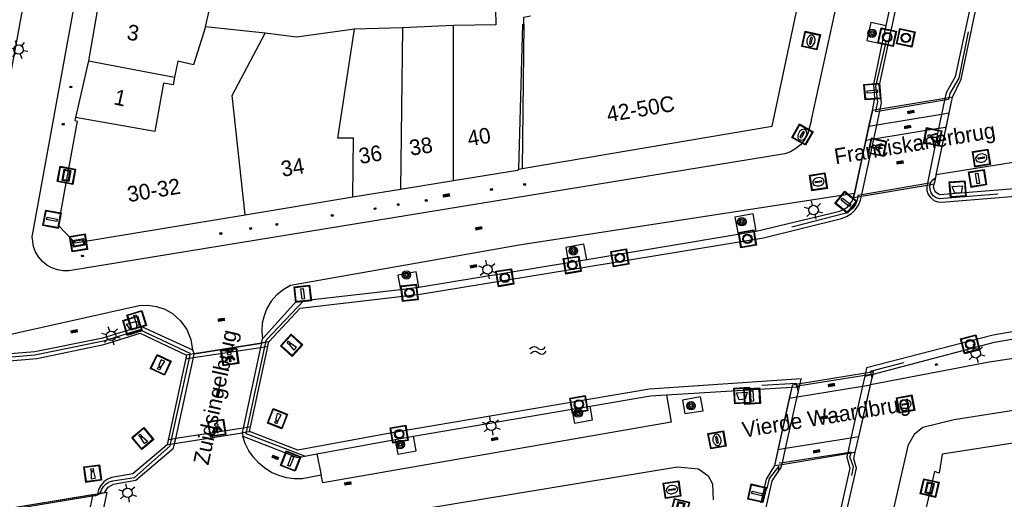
# Model space of a CAD drawing. Header units: metres. Extents: x 93870 to 95789, y 463036 to 464040.
# Tile 150 of 256: x 94427 to 94489, y 463912 to 463943. Entities that reach past the tile are written whole.
import ezdxf
from ezdxf.enums import TextEntityAlignment as Align

# ---------------------------------------------------------------- set-up
doc = ezdxf.new("R2010")
doc.units = ezdxf.units.M
doc.header["$LTSCALE"] = 25.4
for name, color, linetype in [('B_BEBOUWINGSGRENS_0', 1, 'Continuous'), ('B_TUSSENMUUR_0', 7, 'Continuous'), ('G_GRENS_ALGEMEEN_0', 7, 'Continuous'), ('K_KUNSTWERKGRENS_0', 1, 'Continuous'), ('K_KUNSTWERKGRENS_1', 1, 'Continuous'), ('Q_BALUSTRADE_LIJN_1', 193, 'Continuous'), ('Q_BOOM_0', 3, 'Continuous'), ('Q_BRANDKRAAN_0', 5, 'Continuous'), ('Q_INSPECTIE_OF_RIOOLPUT_0', 253, 'Continuous'), ('Q_LICHTMAST_0', 2, 'Continuous'), ('Q_LICHTPUNT_1', 7, 'Continuous'), ('Q_MEERPAAL_0', 7, 'Continuous'), ('Q_MEERRING_0', 7, 'Continuous'), ('Q_STRAATNAAMBORD_0', 7, 'Continuous'), ('Q_VERKEERSBORDPAAL_0', 40, 'Continuous'), ('Q_WATERLEIDINGPUT_0', 5, 'Continuous'), ('Q_ZAND_ZOUTBAK_0', 7, 'Continuous'), ('S_GBKN_SYMBOOL_OV_GROOT_0', 7, 'Continuous'), ('S_GBKN_SYMBOOL_OV_GROOT_1', 7, 'Continuous'), ('S_GBKN_SYMBOOL_WATER_0', 7, 'Continuous'), ('T_HEK_LIJN_0', 6, 'Continuous'), ('V_WEGGRENS_0', 7, 'Continuous'), ('V_WEGGRENS_1', 7, 'Continuous'), ('W_KADEMUUR_30CM_0', 10, 'Continuous'), ('W_WATERGRENS_0', 5, 'Continuous'), ('Z_GBKN_HUISNUMMER_0', 252, 'Continuous'), ('Z_KUNSTWERKNAAM_1', 252, 'Continuous')]:
    doc.layers.add(name, color=color, linetype=linetype)
doc.layers.add('Q_PAALTJE_0', color=7, linetype='Continuous', true_color=0x666666)

# ---------------------------------------------------------------- blocks, each defined once
blk = doc.blocks.new('Q_ZAND_ZOUTBAK')
for points in [[(-0.5, 0.5), (0.5, 0.5), (0.5, -0.5), (-0.5, -0.5)], [(-0.336, 0.197), (0.331, 0.197), (0.19, -0.251), (-0.196, -0.251)]]:
    blk.add_lwpolyline(points, close=True)
blk.add_lwpolyline([(-0.442, 0.464), (0.438, 0.464, -0.414214), (0.459, 0.442), (0.459, -0.437, -0.414214), (0.438, -0.459), (-0.442, -0.459, -0.414214), (-0.463, -0.437), (-0.463, 0.442), (-0.463, 0.444), (-0.463, 0.446), (-0.463, 0.448), (-0.462, 0.45), (-0.461, 0.451), (-0.46, 0.453), (-0.459, 0.455), (-0.458, 0.456), (-0.457, 0.457), (-0.456, 0.459), (-0.454, 0.46), (-0.453, 0.461), (-0.451, 0.462), (-0.449, 0.462), (-0.447, 0.463), (-0.446, 0.463), (-0.444, 0.464), (-0.442, 0.464)], format="xyb")
blk = doc.blocks.new('Q_STRAATNAAMBORD')
for points in [[(-0.5, 0.5), (0.5, 0.5), (0.5, -0.5), (-0.5, -0.5)], [(-0.369, 0.22), (0.358, 0.22), (0.358, -0.214), (-0.369, -0.214)]]:
    blk.add_lwpolyline(points, close=True)
for points in [[(-0.442, 0.464), (0.438, 0.464, -0.414214), (0.459, 0.442), (0.459, -0.437, -0.414214), (0.438, -0.459), (-0.442, -0.459, -0.414214), (-0.463, -0.437), (-0.463, 0.442), (-0.463, 0.444), (-0.463, 0.446), (-0.463, 0.448), (-0.462, 0.45), (-0.461, 0.451), (-0.46, 0.453), (-0.459, 0.455), (-0.458, 0.456), (-0.457, 0.457), (-0.456, 0.459), (-0.454, 0.46), (-0.453, 0.461), (-0.451, 0.462), (-0.449, 0.462), (-0.447, 0.463), (-0.446, 0.463), (-0.444, 0.464), (-0.442, 0.464)], [(-0.287, 0.16), (0.281, 0.16, -0.414214), (0.303, 0.139), (0.303, -0.134, -0.414214), (0.281, -0.156), (-0.287, -0.156, -0.414214), (-0.308, -0.134), (-0.308, 0.139), (-0.308, 0.14), (-0.308, 0.142), (-0.307, 0.144), (-0.307, 0.146), (-0.306, 0.148), (-0.305, 0.149), (-0.304, 0.151), (-0.303, 0.152), (-0.302, 0.154), (-0.3, 0.155), (-0.299, 0.156), (-0.297, 0.157), (-0.296, 0.158), (-0.294, 0.159), (-0.292, 0.159), (-0.29, 0.16), (-0.288, 0.16), (-0.287, 0.16)]]:
    blk.add_lwpolyline(points, format="xyb")
blk = doc.blocks.new('Q_LICHTMAST')
for points in [[(-0.26, 0.15), (-0.52, 0.3)], [(0, 0.3), (0, 0.6)], [(0.26, 0.15), (0.52, 0.3)], [(-0.26, -0.15), (-0.52, -0.3)], [(0, -0.3), (0, -0.6)], [(0.26, -0.15), (0.52, -0.3)]]:
    blk.add_lwpolyline(points)
blk.add_circle((0, 0), 0.3)
blk = doc.blocks.new('Q_VERKEERSBORDPAAL')
for points in [[(-0.5, 0.5), (0.5, 0.5), (0.5, -0.5), (-0.5, -0.5)], [(-0.08, 0.333), (0.071, 0.333), (0.071, -0.329), (-0.08, -0.329)]]:
    blk.add_lwpolyline(points, close=True)
blk.add_lwpolyline([(-0.442, 0.464), (0.438, 0.464, -0.414214), (0.459, 0.442), (0.459, -0.437, -0.414214), (0.438, -0.459), (-0.442, -0.459, -0.414214), (-0.463, -0.437), (-0.463, 0.442), (-0.463, 0.444), (-0.463, 0.446), (-0.463, 0.448), (-0.462, 0.45), (-0.461, 0.451), (-0.46, 0.453), (-0.459, 0.455), (-0.458, 0.456), (-0.457, 0.457), (-0.456, 0.459), (-0.454, 0.46), (-0.453, 0.461), (-0.451, 0.462), (-0.449, 0.462), (-0.447, 0.463), (-0.446, 0.463), (-0.444, 0.464), (-0.442, 0.464)], format="xyb")
blk = doc.blocks.new('Q_PAAL_STEEN')
for points in [[(-0.5, 0.5), (0.5, 0.5), (0.5, -0.5), (-0.5, -0.5)], [(-0.08, 0.33), (0.07, 0.33), (0.07, -0.33), (-0.08, -0.33)]]:
    blk.add_lwpolyline(points, close=True)
blk.add_lwpolyline([(-0.44, 0.46), (0.44, 0.46, -0.414214), (0.46, 0.44), (0.46, -0.44, -0.414214), (0.44, -0.46), (-0.44, -0.46, -0.414214), (-0.46, -0.44), (-0.46, 0.44), (-0.46, 0.44), (-0.46, 0.45), (-0.46, 0.45), (-0.46, 0.45), (-0.46, 0.45), (-0.46, 0.45), (-0.46, 0.45), (-0.46, 0.46), (-0.46, 0.46), (-0.46, 0.46), (-0.45, 0.46), (-0.45, 0.46), (-0.45, 0.46), (-0.45, 0.46), (-0.45, 0.46), (-0.45, 0.46), (-0.44, 0.46), (-0.44, 0.46)], format="xyb")
blk = doc.blocks.new('Q_PAALTJE')
at = {"color": 251, "true_color": 0x666666, "xscale": 0.1, "yscale": 0.1, "zscale": 0.01}
blk.add_blockref('Q_PAAL_STEEN', (0, 0), dxfattribs=at)
blk = doc.blocks.new('Q_INSPECTIE_OF_RIOOLPUT')
blk.add_lwpolyline([(-0.5, 0.5), (0.5, 0.5), (0.5, -0.5), (-0.5, -0.5)], close=True)
for points in [[(-0.442, 0.464), (0.438, 0.464, -0.414214), (0.459, 0.442), (0.459, -0.437, -0.414214), (0.438, -0.459), (-0.442, -0.459, -0.414214), (-0.463, -0.437), (-0.463, 0.442), (-0.463, 0.444), (-0.463, 0.446), (-0.463, 0.448), (-0.462, 0.45), (-0.461, 0.451), (-0.46, 0.453), (-0.459, 0.455), (-0.458, 0.456), (-0.457, 0.457), (-0.456, 0.459), (-0.454, 0.46), (-0.453, 0.461), (-0.451, 0.462), (-0.449, 0.462), (-0.447, 0.463), (-0.446, 0.463), (-0.444, 0.464), (-0.442, 0.464)], [(-0.345, 0.105, 0.380426), (-0.276, -0.18)], [(-0.008, 0.266, 0.240218), (-0.345, 0.105)], [(-0.194, 0.045, 0.853344), (-0.194, -0.032)], [(0.331, 0.111, 0.240191), (-0.008, 0.266)], [(0.185, -0.032, 0.849746), (0.185, 0.045)], [(0.267, -0.176, 0.380426), (0.331, 0.111)], [(-0.276, -0.18, 0.148452), (0.012, -0.257)], [(0.012, -0.257, 0.131742), (0.267, -0.176)]]:
    blk.add_lwpolyline(points, format="xyb")
for points in [[(-0.194, 0.045), (0.185, 0.045)], [(0.185, -0.032), (-0.194, -0.032)]]:
    blk.add_lwpolyline(points)
blk = doc.blocks.new('Q_WATERLEIDINGPUT')
blk.add_lwpolyline([(-0.5, 0.5), (0.5, 0.5), (0.5, -0.5), (-0.5, -0.5)], close=True)
for points in [[(-0.442, 0.464), (0.438, 0.464, -0.414214), (0.459, 0.442), (0.459, -0.437, -0.414214), (0.438, -0.459), (-0.442, -0.459, -0.414214), (-0.463, -0.437), (-0.463, 0.442), (-0.463, 0.444), (-0.463, 0.446), (-0.463, 0.448), (-0.462, 0.45), (-0.461, 0.451), (-0.46, 0.453), (-0.459, 0.455), (-0.458, 0.456), (-0.457, 0.457), (-0.456, 0.459), (-0.454, 0.46), (-0.453, 0.461), (-0.451, 0.462), (-0.449, 0.462), (-0.447, 0.463), (-0.446, 0.463), (-0.444, 0.464), (-0.442, 0.464)], [(-0.345, 0.105, 0.380426), (-0.276, -0.18)], [(-0.008, 0.266, 0.240218), (-0.345, 0.105)], [(-0.194, 0.045, 0.853344), (-0.194, -0.032)], [(0.331, 0.111, 0.240191), (-0.008, 0.266)], [(0.185, -0.032, 0.849746), (0.185, 0.045)], [(0.267, -0.176, 0.380426), (0.331, 0.111)], [(-0.276, -0.18, 0.148452), (0.012, -0.257)], [(0.012, -0.257, 0.131742), (0.267, -0.176)]]:
    blk.add_lwpolyline(points, format="xyb")
for points in [[(-0.194, 0.045), (0.185, 0.045)], [(0.185, -0.032), (-0.194, -0.032)]]:
    blk.add_lwpolyline(points)
blk = doc.blocks.new('Q_BRANDKRAAN')
blk.add_lwpolyline([(-0.5, 0.5), (0.5, 0.5), (0.5, -0.5), (-0.5, -0.5)], close=True)
for points in [[(-0.442, 0.464), (0.438, 0.464, -0.414214), (0.459, 0.442), (0.459, -0.437, -0.414214), (0.438, -0.459), (-0.442, -0.459, -0.414214), (-0.463, -0.437), (-0.463, 0.442), (-0.463, 0.444), (-0.463, 0.446), (-0.463, 0.448), (-0.462, 0.45), (-0.461, 0.451), (-0.46, 0.453), (-0.459, 0.455), (-0.458, 0.456), (-0.457, 0.457), (-0.456, 0.459), (-0.454, 0.46), (-0.453, 0.461), (-0.451, 0.462), (-0.449, 0.462), (-0.447, 0.463), (-0.446, 0.463), (-0.444, 0.464), (-0.442, 0.464)], [(-0.345, 0.105, 0.380426), (-0.276, -0.18)], [(-0.008, 0.266, 0.240218), (-0.345, 0.105)], [(-0.194, 0.045, 0.853344), (-0.194, -0.032)], [(0.331, 0.111, 0.240191), (-0.008, 0.266)], [(0.185, -0.032, 0.849746), (0.185, 0.045)], [(0.267, -0.176, 0.380426), (0.331, 0.111)], [(-0.276, -0.18, 0.148452), (0.012, -0.257)], [(0.012, -0.257, 0.131742), (0.267, -0.176)]]:
    blk.add_lwpolyline(points, format="xyb")
for points in [[(-0.194, 0.045), (0.185, 0.045)], [(0.185, -0.032), (-0.194, -0.032)]]:
    blk.add_lwpolyline(points)
blk = doc.blocks.new('Q_MEERRING')
blk.add_lwpolyline([(-0.5, 0.5), (0.5, 0.5), (0.5, -0.5), (-0.5, -0.5)], close=True)
blk.add_lwpolyline([(-0.442, 0.464), (0.438, 0.464, -0.414214), (0.459, 0.442), (0.459, -0.437, -0.414214), (0.438, -0.459), (-0.442, -0.459, -0.414214), (-0.463, -0.437), (-0.463, 0.442), (-0.463, 0.444), (-0.463, 0.446), (-0.463, 0.448), (-0.462, 0.45), (-0.461, 0.451), (-0.46, 0.453), (-0.459, 0.455), (-0.458, 0.456), (-0.457, 0.457), (-0.456, 0.459), (-0.454, 0.46), (-0.453, 0.461), (-0.451, 0.462), (-0.449, 0.462), (-0.447, 0.463), (-0.446, 0.463), (-0.444, 0.464), (-0.442, 0.464)], format="xyb")
for radius in [0.3, 0.3, 0.25, 0.25]:
    blk.add_circle((0, 0), radius)
blk = doc.blocks.new('Q_LICHTPUNT')
for points in [[(-0.5, 0.5), (0.5, 0.5), (0.5, -0.5), (-0.5, -0.5)], [(-0.463, 0.464), (0.459, 0.464), (0.459, -0.459), (-0.463, -0.459)], [(-0.123, 0.08), (-0.077, 0.051), (-0.255, -0.233), (-0.301, -0.204)], [(-0.033, 0.032), (0.021, 0.032), (0.021, -0.303), (-0.033, -0.303)], [(0.075, 0.051), (0.121, 0.079), (0.293, -0.209), (0.247, -0.236)]]:
    blk.add_lwpolyline(points, close=True)
blk.add_circle((-0.002, 0.21), 0.103)
blk = doc.blocks.new('Q_BOOM')
for radius in [0.27, 0.18, 0.09]:
    blk.add_circle((0, 0), radius)
blk = doc.blocks.new('Q_MEERPAAL')
for points in [[(-0.5, 0.5), (0.5, 0.5), (0.5, -0.5), (-0.5, -0.5)], [(-0.076, 0.32), (0.068, 0.32), (0.068, 0.17), (-0.076, 0.17)]]:
    blk.add_lwpolyline(points, close=True)
blk.add_lwpolyline([(-0.442, 0.464), (0.438, 0.464, -0.414214), (0.459, 0.442), (0.459, -0.437, -0.414214), (0.438, -0.459), (-0.442, -0.459, -0.414214), (-0.463, -0.437), (-0.463, 0.442), (-0.463, 0.444), (-0.463, 0.446), (-0.463, 0.448), (-0.462, 0.45), (-0.461, 0.451), (-0.46, 0.453), (-0.459, 0.455), (-0.458, 0.456), (-0.457, 0.457), (-0.456, 0.459), (-0.454, 0.46), (-0.453, 0.461), (-0.451, 0.462), (-0.449, 0.462), (-0.447, 0.463), (-0.446, 0.463), (-0.444, 0.464), (-0.442, 0.464)], format="xyb")
for points in [[(-0.076, 0.124), (-0.136, -0.311)], [(-0.076, 0.124), (0.068, 0.124)], [(0.068, 0.124), (0.122, -0.311)], [(-0.136, -0.311), (0.122, -0.311)]]:
    blk.add_lwpolyline(points)
blk = doc.blocks.new('S_GBKN_SYMBOOL_WATER')
for points in [[(-0.5, 0.15), (-0.438, 0.212), (-0.312, 0.275), (-0.188, 0.275), (-0.062, 0.212), (0, 0.15), (0.062, 0.087), (0.188, 0.025), (0.312, 0.025), (0.438, 0.087), (0.5, 0.15)], [(-0.5, -0.15), (-0.438, -0.087), (-0.312, -0.025), (-0.188, -0.025), (-0.062, -0.087), (0, -0.15), (0.062, -0.212), (0.188, -0.275), (0.312, -0.275), (0.438, -0.212), (0.5, -0.15)]]:
    blk.add_lwpolyline(points)
blk = doc.blocks.new('S_GBKN_SYMBOOL_OV_GROOT')
for points in [[(-0.21875, 0.0625), (0.21875, 0.0625)], [(-0.21875, 0), (0.21875, 0)], [(-0.1875, 0.0625), (-0.1875, 0)], [(-0.125, 0.09375), (-0.125, 0.0625)], [(-0.125, 0), (-0.125, -0.0625)], [(-0.0625, 0.0625), (-0.0625, 0)], [(0, 0.09375), (0, 0.0625)], [(0, 0), (0, -0.0625)], [(0.0625, 0.0625), (0.0625, 0)], [(0.125, 0.09375), (0.125, 0.0625)], [(0.125, 0), (0.125, -0.0625)], [(0.1875, 0.0625), (0.1875, 0)], [(-0.21875, -0.0625), (0.21875, -0.0625)], [(-0.1875, -0.0625), (-0.1875, -0.09375)], [(-0.0625, -0.0625), (-0.0625, -0.09375)], [(0.0625, -0.0625), (0.0625, -0.09375)], [(0.1875, -0.0625), (0.1875, -0.09375)]]:
    blk.add_lwpolyline(points)

msp = doc.modelspace()

# ---------------------------------------------------------------- linework, layer by layer
at = {"layer": 'B_BEBOUWINGSGRENS_0'}
for p, q in [((94474.596, 463935.698), (94477.162, 463947.782)), ((94431.683, 463944.319), (94430.917, 463939.88)), ((94438.39, 463942.04), (94438.629, 463943.077)), ((94442.2, 463941.65), (94438.39, 463942.04)), ((94450.98, 463941.996), (94447.91, 463941.902)), ((94454.23, 463942.13), (94450.98, 463941.996)), ((94458.719, 463942.211), (94458.614, 463932.989)), ((94430.917, 463939.88), (94430.094, 463936.253)), ((94458.614, 463932.989), (94474.596, 463935.698)), ((94450.854, 463931.676), (94454.23, 463932.213)), ((94447.797, 463931.171), (94450.854, 463931.676)), ((94440.92, 463930.036), (94447.797, 463931.171))]:
    msp.add_line(p, q, dxfattribs=at)
for points in [[(94456.883, 463945.265), (94456.939, 463942.179), (94454.23, 463942.13)], [(94447.91, 463941.902), (94444.206, 463941.397), (94442.2, 463941.65)], [(94458.41, 463932.958), (94458.666, 463942.21), (94458.719, 463942.211)], [(94430.094, 463936.253), (94430.049, 463936.055), (94430.192, 463936.019), (94428.969, 463929.362), (94429.873, 463928.431)], [(94454.23, 463932.213), (94458.312, 463932.893), (94458.41, 463932.958)], [(94429.873, 463928.431), (94430.056, 463928.243), (94440.92, 463930.036)], [(94533.695, 463920.295), (94531.86, 463922.31), (94529.68, 463920.16), (94528.4, 463921.47), (94500, 463916.973), (94485.46, 463914.73)], [(94485.46, 463914.73), (94485.25, 463913.51), (94484.95, 463913.62), (94483.53, 463907.46), (94483.24, 463906.03)]]:
    msp.add_lwpolyline(points, dxfattribs=at)
at = {"layer": 'B_TUSSENMUUR_0'}
for p, q in [((94450.98, 463941.996), (94450.854, 463931.676)), ((94454.23, 463932.213), (94454.23, 463942.13)), ((94430.917, 463939.88), (94436.415, 463938.831))]:
    msp.add_line(p, q, dxfattribs=at)
for points in [[(94458.719, 463942.211), (94458.724, 463942.676), (94459.141, 463942.747)], [(94438.39, 463942.04), (94437.624, 463939.629), (94436.621, 463939.849), (94436.415, 463938.831)], [(94447.797, 463931.171), (94447.843, 463934.929), (94446.843, 463934.922), (94447.91, 463941.902)], [(94440.92, 463930.036), (94440.093, 463937.657), (94442.2, 463941.65)], [(94436.415, 463938.831), (94436.327, 463938.339), (94435.704, 463938.45), (94435.149, 463935.349), (94430.094, 463936.253)]]:
    msp.add_lwpolyline(points, dxfattribs=at)
at = {"layer": 'G_GRENS_ALGEMEEN_0'}
for p, q in [((94481.622, 463940.952), (94481.867, 463942.105)), ((94472.412, 463928.785), (94473.574, 463928.981)), ((94461.577, 463926.972), (94462.74, 463927.164)), ((94450.85, 463925.253), (94452.02, 463925.403)), ((94480.501, 463919.704), (94480.924, 463919.818)), ((94480.924, 463919.818), (94481.033, 463919.848)), ((94481.033, 463919.848), (94481.033, 463919.848)), ((94475.836, 463918.997), (94476.17, 463919.021)), ((94476.17, 463919.021), (94476.329, 463919.033)), ((94461.798, 463917.595), (94462.959, 463917.793)), ((94450.51, 463915.665), (94451.671, 463915.864))]:
    msp.add_line(p, q, dxfattribs=at)
at = {"layer": 'K_KUNSTWERKGRENS_0'}
for p, q in [((94431.584, 463912.181), (94431.49, 463912.166)), ((94431.681, 463912.197), (94431.667, 463912.195)), ((94431.945, 463912.24), (94431.681, 463912.197)), ((94432.107, 463912.266), (94431.945, 463912.24))]:
    msp.add_line(p, q, dxfattribs=at)
at = {"layer": 'K_KUNSTWERKGRENS_1'}
for p, q in [((94485.072, 463932.583), (94486.119, 463937.548)), ((94485.878, 463937.509), (94485.622, 463937.467)), ((94486.119, 463937.548), (94485.878, 463937.509)), ((94485.622, 463937.467), (94481.497, 463936.792)), ((94480.989, 463936.709), (94480.768, 463935.679)), ((94481.238, 463936.75), (94480.989, 463936.709)), ((94481.497, 463936.792), (94481.238, 463936.75)), ((94480.768, 463935.679), (94480.594, 463934.873)), ((94480.594, 463934.873), (94480.408, 463934.006)), ((94480.408, 463934.006), (94479.792, 463931.143)), ((94485.036, 463932.411), (94485.067, 463932.558)), ((94485.067, 463932.558), (94485.072, 463932.583)), ((94480.291, 463931.227), (94484.483, 463931.93)), ((94484.483, 463931.93), (94484.698, 463931.967)), ((94484.698, 463931.967), (94484.951, 463932.009)), ((94484.951, 463932.009), (94485.036, 463932.411)), ((94480.055, 463931.187), (94480.291, 463931.227)), ((94479.792, 463931.143), (94480.055, 463931.187)), ((94441.968, 463921.83), (94437.664, 463921.134)), ((94441.265, 463916.465), (94442.434, 463921.905)), ((94442.239, 463921.874), (94441.968, 463921.83)), ((94442.239, 463921.873), (94441.968, 463921.83)), ((94442.434, 463921.905), (94442.239, 463921.874)), ((94442.434, 463921.905), (94442.239, 463921.873)), ((94437.664, 463921.134), (94437.392, 463921.09)), ((94437.182, 463921.056), (94435.94, 463915.323)), ((94437.392, 463921.09), (94437.182, 463921.056)), ((94480.543, 463919.893), (94476.371, 463919.22)), ((94480.889, 463919.949), (94480.543, 463919.893)), ((94481.062, 463919.977), (94480.889, 463919.949)), ((94481.033, 463919.848), (94481.062, 463919.977)), ((94480.874, 463919.147), (94480.979, 463919.61)), ((94480.979, 463919.61), (94481.033, 463919.848)), ((94475.836, 463918.997), (94474.74, 463913.99)), ((94475.867, 463919.139), (94475.836, 463918.997)), ((94476.132, 463919.182), (94475.867, 463919.139)), ((94476.371, 463919.22), (94476.132, 463919.182)), ((94480.123, 463915.835), (94480.874, 463919.147)), ((94440.721, 463916.096), (94441.003, 463916.142)), ((94441.003, 463916.142), (94441.203, 463916.174)), ((94441.203, 463916.174), (94441.265, 463916.465)), ((94436.418, 463915.4), (94440.721, 463916.096)), ((94479.901, 463914.854), (94480.123, 463915.835)), ((94435.94, 463915.323), (94436.137, 463915.355)), ((94435.94, 463915.323), (94436.137, 463915.355)), ((94436.137, 463915.355), (94436.418, 463915.4)), ((94436.137, 463915.355), (94436.418, 463915.4)), ((94479.627, 463914.808), (94479.901, 463914.854)), ((94475.216, 463914.07), (94479.405, 463914.771)), ((94479.405, 463914.771), (94479.627, 463914.808)), ((94474.74, 463913.99), (94475.216, 463914.07)), ((94431.49, 463912.166), (94422.971, 463910.786)), ((94431.577, 463912.18), (94431.49, 463912.166)), ((94431.584, 463912.181), (94431.577, 463912.18)), ((94431.667, 463912.195), (94431.584, 463912.181)), ((94432.107, 463912.266), (94431.667, 463912.195)), ((94431.826, 463910.993), (94432.107, 463912.266))]:
    msp.add_line(p, q, dxfattribs=at)
at = {"layer": 'Q_BALUSTRADE_LIJN_1'}
for p, q in [((94485.598, 463937.351), (94481.469, 463936.663)), ((94485.852, 463937.393), (94485.598, 463937.351)), ((94481.469, 463936.663), (94481.212, 463936.62)), ((94480.312, 463931.324), (94484.506, 463932.042)), ((94484.506, 463932.042), (94484.73, 463932.08)), ((94480.068, 463931.282), (94480.312, 463931.324)), ((94442.177, 463921.589), (94442.239, 463921.873)), ((94442.239, 463921.874), (94442.268, 463922.01)), ((94442.239, 463921.873), (94442.239, 463921.874)), ((94437.409, 463921.166), (94437.392, 463921.09)), ((94441.066, 463916.434), (94442.177, 463921.589)), ((94437.341, 463920.857), (94436.206, 463915.67)), ((94437.392, 463921.09), (94437.341, 463920.857)), ((94437.392, 463921.09), (94437.392, 463921.09)), ((94476.348, 463919.119), (94480.516, 463919.77)), ((94480.516, 463919.77), (94480.92, 463919.833)), ((94480.92, 463919.833), (94480.92, 463919.833)), ((94476.154, 463919.089), (94476.348, 463919.119)), ((94440.979, 463916.029), (94441.003, 463916.142)), ((94441.003, 463916.142), (94441.066, 463916.434)), ((94441.003, 463916.142), (94441.003, 463916.142)), ((94436.206, 463915.67), (94436.137, 463915.355)), ((94436.137, 463915.355), (94436.109, 463915.226)), ((94436.137, 463915.355), (94436.137, 463915.355)), ((94479.638, 463914.844), (94479.413, 463914.81)), ((94479.413, 463914.81), (94475.24, 463914.177)), ((94475.24, 463914.177), (94475.03, 463914.145)), ((94423.256, 463910.756), (94431.164, 463912.058)), ((94431.584, 463912.181), (94431.584, 463912.181))]:
    msp.add_line(p, q, dxfattribs=at)
for points in [[(94431.164, 463912.058), (94431.289, 463912.079), (94431.389, 463912.089), (94431.484, 463912.12), (94431.571, 463912.17), (94431.584, 463912.181)], [(94431.584, 463912.181), (94431.646, 463912.237), (94431.705, 463912.318)]]:
    msp.add_lwpolyline(points, dxfattribs=at)
at = {"layer": 'T_HEK_LIJN_0'}
for p, q in [((94485.878, 463937.509), (94485.852, 463937.393)), ((94481.212, 463936.62), (94481.238, 463936.75)), ((94485.036, 463932.411), (94485.036, 463932.411)), ((94485.036, 463932.411), (94485.036, 463932.411)), ((94480.068, 463931.282), (94480.055, 463931.187)), ((94442.268, 463922.01), (94444.661, 463924.551)), ((94480.92, 463919.833), (94480.889, 463919.949)), ((94480.924, 463919.818), (94480.92, 463919.833)), ((94480.979, 463919.61), (94480.924, 463919.818)), ((94480.979, 463919.609), (94480.979, 463919.61)), ((94480.979, 463919.609), (94480.979, 463919.609)), ((94476.132, 463919.182), (94476.17, 463919.021)), ((94476.17, 463919.021), (94476.25, 463918.682)), ((94444.73, 463914.59), (94440.979, 463916.029)), ((94479.627, 463914.808), (94479.638, 463914.844)), ((94431.681, 463912.197), (94431.681, 463912.197))]:
    msp.add_line(p, q, dxfattribs=at)
for points in [[(94487.119, 463941.728), (94486.511, 463938.764), (94485.943, 463937.791), (94485.878, 463937.509)], [(94481.238, 463936.75), (94481.34, 463937.254), (94481.223, 463938.232), (94481.889, 463941.168)], [(94489.016, 463931.358), (94485.281, 463931.053), (94485.066, 463931.121), (94484.883, 463931.251), (94484.748, 463931.432), (94484.674, 463931.644), (94484.669, 463931.869), (94484.698, 463931.967)], [(94484.698, 463931.967), (94484.733, 463932.085), (94484.859, 463932.272), (94485.036, 463932.411)], [(94480.055, 463931.187), (94480.026, 463930.981), (94479.914, 463930.698), (94479.738, 463930.451), (94479.507, 463930.253), (94479.236, 463930.115), (94475.843, 463929.238)], [(94437.409, 463921.166), (94434.198, 463922.669), (94431.877, 463921.953), (94427.494, 463921.056), (94423.046, 463920.675), (94422.799, 463920.713), (94422.573, 463920.819), (94422.387, 463920.985), (94422.256, 463921.197), (94422.19, 463921.438), (94422.193, 463921.57)], [(94480.889, 463919.949), (94480.867, 463920.034), (94483.004, 463920.586)], [(94473.922, 463919.13), (94476.113, 463919.262), (94476.132, 463919.182)], [(94431.681, 463912.197), (94431.744, 463912.434), (94431.863, 463912.648), (94432.033, 463912.825), (94432.241, 463912.954), (94432.475, 463913.027), (94433.849, 463913.233), (94436.109, 463915.226)], [(94479.689, 463913.367), (94479.78, 463913.912), (94479.554, 463914.558), (94479.627, 463914.808)], [(94475.019, 463913.648), (94475.026, 463913.965), (94474.4, 463913.17), (94474.244, 463912.534)]]:
    msp.add_lwpolyline(points, dxfattribs=at)
at = {"layer": 'V_WEGGRENS_0'}
for p, q in [((94481.867, 463942.105), (94484.236, 463953.215)), ((94427.525, 463947.78), (94425.495, 463936.607)), ((94480.767, 463935.679), (94480.989, 463936.709)), ((94480.616, 463934.977), (94480.767, 463935.679)), ((94479.846, 463931.395), (94480.616, 463934.977)), ((94458.41, 463932.958), (94458.614, 463932.989)), ((94485.036, 463932.411), (94485.067, 463932.558)), ((94485.072, 463932.583), (94485.072, 463932.583)), ((94462.74, 463927.164), (94472.412, 463928.785)), ((94452.02, 463925.403), (94461.577, 463926.972)), ((94444.661, 463924.551), (94450.85, 463925.253)), ((94437.664, 463921.134), (94441.968, 463921.83)), ((94441.968, 463921.83), (94442.028, 463922.096)), ((94437.549, 463921.387), (94437.664, 463921.134)), ((94480.874, 463919.147), (94480.979, 463919.609)), ((94480.979, 463919.609), (94481.033, 463919.848)), ((94467.849, 463918.513), (94475.836, 463918.997)), ((94475.836, 463918.997), (94475.836, 463918.997)), ((94451.671, 463915.864), (94461.798, 463917.595)), ((94480.123, 463915.835), (94480.462, 463917.327)), ((94436.418, 463915.4), (94440.721, 463916.096)), ((94440.721, 463916.096), (94440.771, 463915.877)), ((94445.511, 463914.738), (94450.51, 463915.665)), ((94479.901, 463914.854), (94480.123, 463915.835)), ((94481.216, 463906.134), (94483.29, 463915.34)), ((94444.73, 463914.59), (94445.511, 463914.738)), ((94445.511, 463914.738), (94445.778, 463913.376))]:
    msp.add_line(p, q, dxfattribs=at)
for points in [[(94477.107, 463936.098), (94479.796, 463948.403), (94494.453, 464016.714)], [(94427.404, 463928.001), (94427.321, 463928.611), (94436.317, 463978.089)], [(94486.119, 463937.548), (94486.657, 463938.712), (94488.075, 463945.425)], [(94543.176, 463943.224), (94540.43, 463942.27), (94537.96, 463941.57), (94535.71, 463940.87), (94531.06, 463939.83), (94502.356, 463935.352), (94485.072, 463932.583)], [(94481.867, 463942.105), (94480.894, 463942.317), (94480.643, 463941.166), (94481.622, 463940.952)], [(94480.989, 463936.709), (94481.147, 463937.488), (94481.074, 463938.384), (94481.622, 463940.952)], [(94477.107, 463936.098), (94476.852, 463935.159), (94476.657, 463934.816), (94476.405, 463934.514), (94476.103, 463934.26), (94475.762, 463934.064), (94475.391, 463933.931), (94429.669, 463926.444)], [(94494.292, 463932.41), (94489.812, 463931.669), (94485.277, 463931.309), (94485.008, 463931.488), (94484.906, 463931.795), (94485.036, 463932.411)], [(94479.846, 463931.395), (94458.42, 463928.09), (94443.813, 463925.508)], [(94473.574, 463928.981), (94478.904, 463930.257), (94479.373, 463930.488), (94479.701, 463930.896), (94479.846, 463931.395)], [(94473.574, 463928.981), (94473.374, 463930.092), (94472.214, 463929.884), (94472.412, 463928.785)], [(94462.74, 463927.164), (94462.563, 463928.151), (94461.403, 463927.942), (94461.577, 463926.972)], [(94429.669, 463926.444), (94429.297, 463926.444), (94428.93, 463926.507), (94428.58, 463926.633), (94428.257, 463926.816), (94427.97, 463927.052), (94427.727, 463927.334), (94427.537, 463927.654), (94427.404, 463928.001)], [(94452.02, 463925.403), (94451.844, 463926.38), (94450.685, 463926.172), (94450.85, 463925.253)], [(94523.177, 463925.836), (94488.459, 463920.598), (94480.874, 463919.147)], [(94443.813, 463925.508), (94443.352, 463925.241), (94442.941, 463924.901), (94442.593, 463924.497), (94442.317, 463924.042), (94442.131, 463923.578), (94442.019, 463923.092), (94441.984, 463922.593), (94442.028, 463922.096)], [(94442.028, 463922.096), (94444.199, 463924.499), (94444.661, 463924.551)], [(94536.753, 463923.378), (94536.511, 463923.735), (94536.213, 463924.046), (94535.866, 463924.302), (94535.481, 463924.495), (94535.069, 463924.621), (94534.642, 463924.675), (94534.211, 463924.656), (94500, 463919.1), (94486.22, 463916.91), (94484.22, 463916.43), (94483.66, 463915.97), (94483.29, 463915.34)], [(94422.505, 463921.623), (94434.143, 463924.219), (94434.705, 463924.248), (94435.264, 463924.17)], [(94435.264, 463924.17), (94435.797, 463923.989), (94436.287, 463923.71), (94436.797, 463923.255), (94437.19, 463922.696), (94437.445, 463922.062), (94437.549, 463921.387)], [(94481.033, 463919.848), (94488.789, 463921.874), (94495.565, 463923.058)], [(94422.505, 463921.623), (94422.504, 463921.437), (94422.663, 463921.105), (94422.982, 463920.922), (94427.489, 463921.284), (94431.835, 463922.171), (94434.255, 463922.918), (94437.549, 463921.387)], [(94480.462, 463917.327), (94480.849, 463919.034), (94480.874, 463919.147)], [(94467.849, 463918.513), (94468.135, 463916.766), (94445.875, 463912.883), (94445.778, 463913.376)], [(94462.959, 463917.793), (94466.816, 463918.45), (94467.849, 463918.513)], [(94470.173, 463917.501), (94470.016, 463918.379), (94468.856, 463918.17), (94469.007, 463917.33), (94470.173, 463917.501)], [(94461.798, 463917.595), (94461.958, 463916.705), (94463.117, 463916.913), (94462.959, 463917.793)], [(94445.778, 463913.376), (94444.57, 463913.139), (94444.063, 463913.141), (94443.561, 463913.213), (94443.073, 463913.353), (94442.61, 463913.558), (94442.179, 463913.826), (94441.789, 463914.15), (94441.447, 463914.525), (94441.16, 463914.943), (94440.933, 463915.397), (94440.771, 463915.877)], [(94440.771, 463915.877), (94444.272, 463914.503), (94444.73, 463914.59)], [(94450.51, 463915.665), (94450.68, 463914.716), (94451.84, 463914.925), (94451.671, 463915.864)], [(94431.945, 463912.24), (94432.176, 463912.608), (94432.511, 463912.8), (94433.94, 463913.053), (94436.353, 463915.1), (94436.418, 463915.4)], [(94477.449, 463902.735), (94479.967, 463913.822), (94479.805, 463914.43), (94479.901, 463914.854)], [(94437.52, 463907.16), (94437.93, 463908.05), (94438.81, 463908.8), (94439.88, 463909.17), (94468.54, 463913.92), (94469.88, 463913.79), (94470.5, 463913.33), (94470.78, 463912.83), (94470.82, 463911.8)], [(94474.74, 463913.99), (94474.208, 463913.123), (94473.87, 463911.611)]]:
    msp.add_lwpolyline(points, dxfattribs=at)
at = {"layer": 'V_WEGGRENS_1'}
for p, q in [((94485.902, 463936.519), (94486.119, 463937.548)), ((94480.989, 463936.709), (94480.767, 463935.679)), ((94485.41, 463936.439), (94481.274, 463935.762)), ((94485.902, 463936.519), (94485.41, 463936.439)), ((94485.712, 463935.619), (94485.902, 463936.519)), ((94480.767, 463935.679), (94480.616, 463934.977)), ((94480.768, 463935.679), (94480.767, 463935.679)), ((94480.767, 463935.679), (94480.767, 463935.679)), ((94481.274, 463935.762), (94480.768, 463935.679)), ((94485.072, 463932.583), (94485.712, 463935.619)), ((94485.712, 463935.619), (94485.225, 463935.539)), ((94480.616, 463934.977), (94480.594, 463934.873)), ((94485.225, 463935.539), (94481.079, 463934.862)), ((94480.574, 463934.779), (94480.408, 463934.006)), ((94480.594, 463934.873), (94480.574, 463934.779)), ((94481.079, 463934.862), (94480.574, 463934.779)), ((94480.408, 463934.006), (94479.846, 463931.395)), ((94485.036, 463932.411), (94485.072, 463932.583)), ((94479.846, 463931.395), (94479.792, 463931.143)), ((94441.968, 463921.83), (94441.907, 463921.548)), ((94441.968, 463921.83), (94441.968, 463921.83)), ((94437.613, 463920.898), (94437.664, 463921.134)), ((94437.664, 463921.134), (94437.664, 463921.134)), ((94441.907, 463921.548), (94440.785, 463916.389)), ((94436.486, 463915.714), (94437.613, 463920.898)), ((94481.033, 463919.848), (94481.062, 463919.977)), ((94480.874, 463919.147), (94480.979, 463919.609)), ((94480.979, 463919.609), (94481.033, 463919.848)), ((94475.836, 463918.997), (94475.686, 463918.31)), ((94476.185, 463918.39), (94480.359, 463919.064)), ((94480.359, 463919.064), (94480.874, 463919.147)), ((94480.462, 463917.327), (94480.874, 463919.147)), ((94480.874, 463919.147), (94480.874, 463919.147)), ((94475.686, 463918.31), (94474.962, 463915.003)), ((94475.686, 463918.31), (94476.185, 463918.39)), ((94480.124, 463915.835), (94480.462, 463917.327)), ((94440.785, 463916.389), (94440.721, 463916.096)), ((94436.418, 463915.4), (94436.486, 463915.714)), ((94440.721, 463916.096), (94440.721, 463916.096)), ((94479.623, 463915.754), (94475.443, 463915.08)), ((94480.123, 463915.835), (94479.623, 463915.754)), ((94479.901, 463914.854), (94480.124, 463915.835)), ((94480.124, 463915.835), (94480.123, 463915.835)), ((94480.123, 463915.835), (94480.123, 463915.835)), ((94436.418, 463915.4), (94436.418, 463915.4)), ((94474.962, 463915.003), (94474.74, 463913.99)), ((94475.443, 463915.08), (94474.962, 463915.003)), ((94431.176, 463912.115), (94423.274, 463910.835)), ((94431.681, 463912.197), (94431.584, 463912.181))]:
    msp.add_line(p, q, dxfattribs=at)
at = {"layer": 'W_KADEMUUR_30CM_0'}
for p, q in [((94431.164, 463912.058), (94430.907, 463910.843)), ((94431.176, 463912.115), (94431.164, 463912.058)), ((94431.49, 463912.166), (94431.176, 463912.115))]:
    msp.add_line(p, q, dxfattribs=at)
at = {"layer": 'W_WATERGRENS_0'}
for p, q in [((94485.598, 463937.351), (94485.41, 463936.439)), ((94485.622, 463937.467), (94485.598, 463937.351)), ((94481.274, 463935.762), (94481.469, 463936.663)), ((94481.469, 463936.663), (94481.497, 463936.792)), ((94485.41, 463936.439), (94485.225, 463935.539)), ((94481.079, 463934.862), (94481.274, 463935.762)), ((94485.225, 463935.539), (94484.506, 463932.042)), ((94480.312, 463931.324), (94481.079, 463934.862)), ((94484.506, 463932.042), (94484.483, 463931.93)), ((94480.291, 463931.227), (94480.312, 463931.324)), ((94437.613, 463920.898), (94441.907, 463921.548)), ((94441.907, 463921.548), (94442.177, 463921.589)), ((94422.975, 463920.441), (94427.616, 463920.836)), ((94437.341, 463920.857), (94437.613, 463920.898)), ((94480.543, 463919.893), (94480.516, 463919.77)), ((94480.619, 463920.235), (94480.543, 463919.893)), ((94476.371, 463919.22), (94476.441, 463919.532)), ((94480.501, 463919.704), (94480.359, 463919.064)), ((94480.516, 463919.77), (94480.501, 463919.704)), ((94476.185, 463918.39), (94476.25, 463918.682)), ((94476.25, 463918.682), (94476.329, 463919.033)), ((94476.329, 463919.033), (94476.348, 463919.119)), ((94476.348, 463919.119), (94476.371, 463919.22)), ((94480.359, 463919.064), (94479.623, 463915.754)), ((94475.443, 463915.08), (94476.185, 463918.39)), ((94440.785, 463916.389), (94436.486, 463915.714)), ((94441.066, 463916.434), (94440.785, 463916.389)), ((94441.265, 463916.465), (94441.066, 463916.434)), ((94436.486, 463915.714), (94436.206, 463915.67)), ((94479.623, 463915.754), (94479.413, 463914.81)), ((94475.24, 463914.177), (94475.443, 463915.08)), ((94479.413, 463914.81), (94479.405, 463914.771)), ((94475.216, 463914.07), (94475.24, 463914.177)), ((94431.49, 463912.166), (94431.49, 463912.166))]:
    msp.add_line(p, q, dxfattribs=at)
for points in [[(94481.497, 463936.792), (94481.577, 463937.16), (94481.444, 463938.322), (94489.751, 463977.187), (94492.285, 463989.042), (94494.887, 464001.217), (94495.133, 464002.369), (94496.251, 464007.6), (94497.442, 464013.14), (94498.269, 464016.985), (94498.847, 464017.955), (94498.927, 464018.32)], [(94495.583, 463982.216), (94492.961, 463969.982), (94486.287, 463938.842), (94485.696, 463937.829), (94485.622, 463937.467)], [(94485.435, 463930.831), (94489.869, 463931.202), (94541.307, 463939.727)], [(94484.483, 463931.93), (94484.467, 463931.851), (94484.477, 463931.586), (94484.563, 463931.335), (94484.716, 463931.118), (94484.924, 463930.954), (94485.171, 463930.855), (94485.435, 463930.831)], [(94479.017, 463929.799), (94479.348, 463929.919), (94479.648, 463930.106), (94479.902, 463930.35), (94480.1, 463930.641), (94480.235, 463930.967), (94480.291, 463931.227)], [(94545.073, 463929.65), (94540.014, 463930.574), (94512.543, 463926.479), (94488.718, 463922.332), (94480.619, 463920.235)], [(94442.434, 463921.905), (94444.439, 463924.061), (94452.103, 463924.944), (94474.03, 463928.562), (94479.017, 463929.799)], [(94427.616, 463920.836), (94431.896, 463921.735), (94434.218, 463922.456), (94437.182, 463921.056)], [(94442.177, 463921.589), (94442.372, 463921.618), (94442.434, 463921.905)], [(94437.182, 463921.056), (94437.132, 463920.825), (94437.341, 463920.857)], [(94476.441, 463919.532), (94466.753, 463918.884), (94450.431, 463916.105), (94444.295, 463914.974), (94441.203, 463916.174)], [(94441.203, 463916.174), (94441.266, 463916.465), (94441.265, 463916.465)], [(94436.206, 463915.67), (94436.009, 463915.639), (94435.94, 463915.323)], [(94435.94, 463915.323), (94433.741, 463913.471), (94432.413, 463913.236)], [(94479.405, 463914.771), (94479.353, 463914.538), (94479.553, 463913.818), (94462.414, 463837.467)], [(94457.86, 463838.504), (94474.58, 463913.017), (94475.019, 463913.648)], [(94475.019, 463913.648), (94475.17, 463913.865), (94475.216, 463914.07)], [(94432.413, 463913.236), (94432.135, 463913.124), (94431.892, 463912.949), (94431.697, 463912.723), (94431.56, 463912.457), (94431.49, 463912.166)]]:
    msp.add_lwpolyline(points, dxfattribs=at)
at = {"layer": 'Z_KUNSTWERKNAAM_1'}
for p, q in [((94483.716, 463934.479), (94484.703, 463934.643)), ((94439.132, 463918.344), (94439.343, 463919.321)), ((94478.055, 463917.02), (94479.042, 463917.182))]:
    msp.add_line(p, q, dxfattribs=at)

# ---------------------------------------------------------------- block references
at = {"layer": 'Q_BOOM_0'}
for p, rotation in [((94480.973, 463941.635), 77.69803195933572), ((94472.653, 463929.585), 10.16569487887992), ((94461.889, 463927.727), 10.21354199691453), ((94451.221, 463926.184), 10.17428282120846), ((94469.406, 463917.818), 8.343250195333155), ((94462.199, 463917.35), 9.67826005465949), ((94450.834, 463915.338), 100.1560127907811)]:
    msp.add_blockref('Q_BOOM', p, dxfattribs=dict(at, rotation=rotation))
at = {"layer": 'Q_BRANDKRAAN_0'}
for p, rotation in [((94477.072, 463941.167), 77.67299449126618), ((94468.198, 463912.453), 8.258512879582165)]:
    msp.add_blockref('Q_BRANDKRAAN', p, dxfattribs=dict(at, rotation=rotation))
at = {"layer": 'Q_INSPECTIE_OF_RIOOLPUT_0'}
for p, rotation in [((94487.956, 463933.652), 9.101783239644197), ((94477.547, 463932.139), 8.768867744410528), ((94483.11, 463917.922), 10.8297627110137), ((94471.066, 463915.636), 100.1382226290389)]:
    msp.add_blockref('Q_INSPECTIE_OF_RIOOLPUT', p, dxfattribs=dict(at, rotation=rotation))
at = {"layer": 'Q_LICHTMAST_0'}
for p, rotation in [((94426.445, 463940.594), 79.70237400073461), ((94477.24, 463930.335), 13.4632033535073), ((94456.405, 463926.528), 9.32324325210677), ((94432.356, 463922.295), 17.15428983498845), ((94487.598, 463921.171), 14.63951712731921), ((94456.644, 463916.529), 9.699781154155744), ((94433.411, 463912.242), 10.03999883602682)]:
    msp.add_blockref('Q_LICHTMAST', p, dxfattribs=dict(at, rotation=rotation))
at = {"layer": 'Q_LICHTPUNT_1'}
for p, rotation in [((94484.847, 463935.015), 78.38259288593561), ((94481.309, 463934.35), 77.77325724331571), ((94439.94, 463920.938), 8.605606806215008), ((94439.116, 463916.392), 8.929526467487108)]:
    msp.add_blockref('Q_LICHTPUNT', p, dxfattribs=dict(at, rotation=rotation))
at = {"layer": 'Q_MEERPAAL_0'}
for p, rotation in [((94443.89, 463921.68), 47.07831479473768), ((94435.53, 463920.43), 154.7170093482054), ((94442.99, 463916.99), 158.7888508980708), ((94434.38, 463915.72), 40.10411680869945), ((94431.18, 463913.48), 7.571721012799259)]:
    msp.add_blockref('Q_MEERPAAL', p, dxfattribs=dict(at, rotation=rotation))
at = {"layer": 'Q_MEERRING_0'}
for p, rotation in [((94481.938, 463941.384), 77.9351478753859), ((94483.128, 463941.35), 77.93514787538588), ((94473.007, 463928.489), 9.369499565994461), ((94464.863, 463927.279), 9.369499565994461), ((94461.823, 463926.818), 9.374420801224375), ((94457.517, 463926.007), 9.369499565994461), ((94451.418, 463925.041), 6.57229665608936), ((94487.238, 463921.748), 14.51628558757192), ((94462.245, 463917.904), 9.662578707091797), ((94450.77, 463916.006), 9.662578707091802)]:
    msp.add_blockref('Q_MEERRING', p, dxfattribs=dict(at, rotation=rotation))
at = {"layer": 'Q_PAALTJE_0'}
for p, rotation in [((94429.79, 463938.204), 79.69515353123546), ((94429.3, 463935.82), 79.69515353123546), ((94458.766, 463931.974), 9.29967703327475), ((94456.658, 463931.65), 9.299677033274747), ((94450.709, 463930.683), 9.29967703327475), ((94452.485, 463930.948), 9.29967703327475), ((94446.485, 463929.993), 9.29967703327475), ((94449.221, 463930.422), 9.29967703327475), ((94442.937, 463929.418), 9.299677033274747), ((94439.366, 463928.835), 9.29967703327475), ((94441.274, 463929.157), 9.29967703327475), ((94430.531, 463927.395), 9.29967703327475), ((94485.081, 463920.452), 14.63951712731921)]:
    msp.add_blockref('Q_PAALTJE', p, dxfattribs=dict(at, rotation=rotation))
at = {"layer": 'Q_STRAATNAAMBORD_0'}
for p, rotation in [((94429.505, 463932.553), 79.58990985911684), ((94430.284, 463928.23), 9.371644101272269), ((94484.653, 463912.555), 77.01897006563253), ((94468.712, 463911.287), 76.34235749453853)]:
    msp.add_blockref('Q_STRAATNAAMBORD', p, dxfattribs=dict(at, rotation=rotation))
at = {"layer": 'Q_VERKEERSBORDPAAL_0'}
for p, rotation in [((94480.991, 463937.913), 94.65778355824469), ((94487.71, 463932.353), 9.101783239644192), ((94479.306, 463930.829), 51.20344790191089), ((94428.583, 463929.744), 79.58990985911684), ((94444.6, 463924.974), 6.421848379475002), ((94433.995, 463923.288), 17.15428983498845), ((94473.306, 463918.426), 3.467796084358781), ((94443.832, 463914.277), 158.5720135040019), ((94473.624, 463912.218), 77.3989909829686)]:
    msp.add_blockref('Q_VERKEERSBORDPAAL', p, dxfattribs=dict(at, rotation=rotation))
at = {"layer": 'Q_WATERLEIDINGPUT_0', "rotation": 60.38120163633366}
msp.add_blockref('Q_WATERLEIDINGPUT', (94476.522, 463935.156), dxfattribs=at)
at = {"layer": 'Q_ZAND_ZOUTBAK_0'}
for p, rotation in [((94486.445, 463931.668), 4.538768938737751), ((94433.725, 463922.943), 17.15428983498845), ((94472.669, 463918.468), 3.467796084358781)]:
    msp.add_blockref('Q_ZAND_ZOUTBAK', p, dxfattribs=dict(at, rotation=rotation))
at = {"layer": 'S_GBKN_SYMBOOL_OV_GROOT_0'}
for p, rotation in [((94453.775, 463931.271), 9.037978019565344), ((94455.844, 463929.166), 10.02431390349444), ((94455.506, 463926.746), 9.32324325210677), ((94439.397, 463923.321), 8.89517434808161), ((94429.997, 463922.585), 12.57467184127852), ((94456.857, 463915.698), 9.895024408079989), ((94442.861, 463914.508), 158.5720135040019), ((94447.482, 463912.857), 9.895024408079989)]:
    msp.add_blockref('S_GBKN_SYMBOOL_OV_GROOT', p, dxfattribs=dict(at, rotation=rotation))
at = {"layer": 'S_GBKN_SYMBOOL_OV_GROOT_1'}
for p, rotation in [((94483.445, 463936.614), 9.2903448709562), ((94483.239, 463935.649), 9.285014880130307), ((94482.757, 463933.381), 9.528945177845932), ((94478.374, 463919.144), 9.163387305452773), ((94439.193, 463918.615), 77.73066308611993), ((94477.91, 463917.075), 9.164777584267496), ((94477.428, 463914.913), 9.503723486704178)]:
    msp.add_blockref('S_GBKN_SYMBOOL_OV_GROOT', p, dxfattribs=dict(at, rotation=rotation))
at = {"layer": 'S_GBKN_SYMBOOL_WATER_0', "rotation": 9.662578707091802}
msp.add_blockref('S_GBKN_SYMBOOL_WATER', (94459.626, 463921.365), dxfattribs=at)

# ---------------------------------------------------------------- texts
at = {"layer": 'Z_GBKN_HUISNUMMER_0', "linetype": 'Continuous'}
for s, rotation, p in [('3', 350.2, (94433.764, 463941.674)), ('1', 347.2, (94432.944, 463937.513)), ('42-50C', 9.6, (94466.187, 463936.808)), ('40', 9.5, (94455.86, 463935.019)), ('38', 9.1, (94452.149, 463934.413)), ('36', 9.4, (94448.918, 463933.89)), ('34', 9.4, (94443.951, 463933.07)), ('30-32', 9.4, (94435.081, 463931.606))]:
    msp.add_text(s, height=1, rotation=rotation, dxfattribs=at).set_placement(p, align=Align.MIDDLE)
at = {"layer": 'Z_KUNSTWERKNAAM_1', "linetype": 'Continuous'}
for s, rotation, p in [('Franciskanerbrug', 9.43408, (94483.716, 463934.479)), ('Zuidsingelbrug', 77.81316, (94439.132, 463918.344)), ('Vierde Waardbrug', 9.32106, (94478.055, 463917.02))]:
    msp.add_text(s, height=1, rotation=rotation, dxfattribs=at).set_placement(p, align=Align.MIDDLE)

doc.saveas('drawing.dxf')
